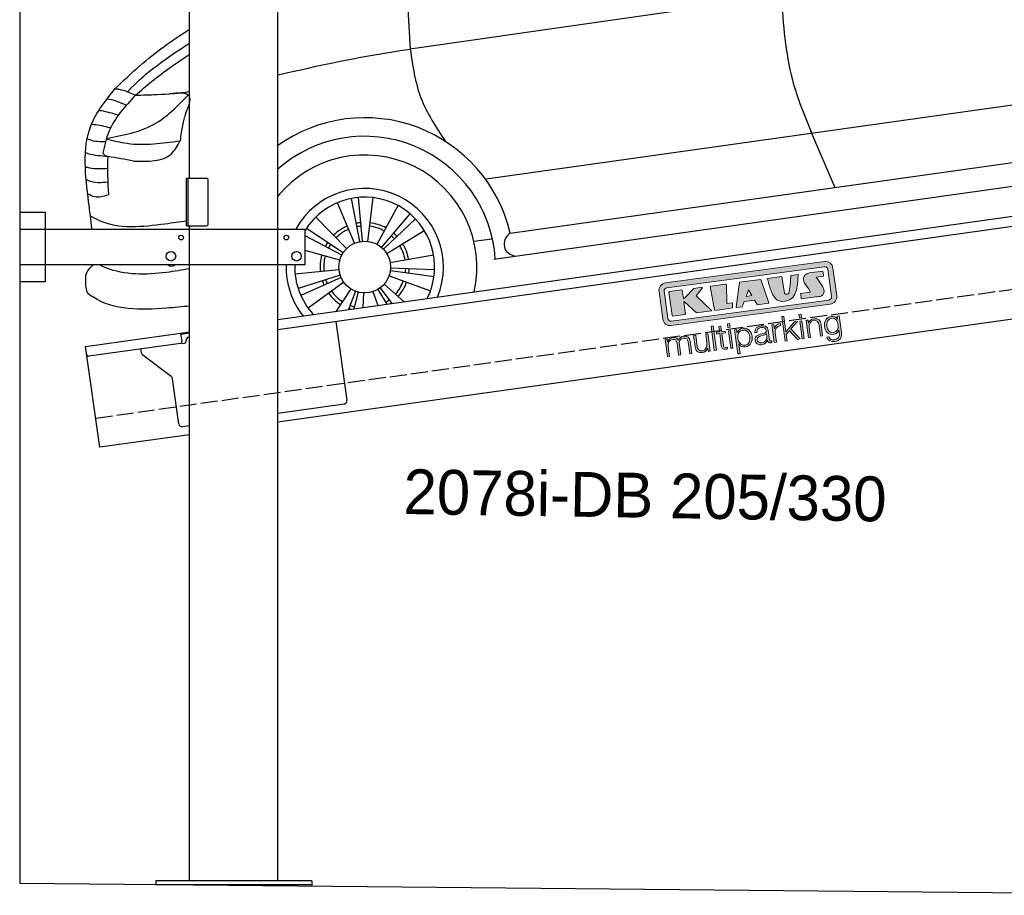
# Model space of a CAD drawing. Extents: x 200 to 6000, y -375 to 5150.
# Tile 1 of 3: x 200 to 3100, y -236 to 2343. Entities that reach past the tile are written whole.
import ezdxf

# ---------------------------------------------------------------- set-up
doc = ezdxf.new("R2010")
doc.units = 0
doc.header["$LTSCALE"] = 10
doc.header["$MEASUREMENT"] = 0
doc.linetypes.add('GEN3', pattern=[6.25, 5, -1.25])
doc.layers.get('0').update_dxf_attribs({"linetype": 'CONTINUOUS'})
for name, color, linetype in [('3', 6, 'GEN3'), ('CAR', 1, 'CONTINUOUS'), ('SICHTBARE_KANTEN_DIN_', 7, 'CONTINUOUS')]:
    doc.layers.add(name, color=color, linetype=linetype)
doc.layers.add('AM_0', color=7, linetype='CONTINUOUS', lineweight=30)
doc.layers.add('Logo', color=7, linetype='CONTINUOUS', lineweight=25)

# ---------------------------------------------------------------- blocks, each defined once
blk = doc.blocks.new('KLAUS')
at = {"layer": 'Logo'}
h = blk.add_hatch(color=8, dxfattribs=at)
h.dxf.hatch_style = 2
edge = h.paths.add_edge_path()
edge.add_spline(control_points=[(3.6, 29.09), (2.88, 29.09), (2.3, 28.51), (2.3, 27.8), (2.3, 27.8), (2.3, 16.11), (2.3, 16.11), (2.3, 15.39), (2.88, 14.81), (3.6, 14.81), (3.6, 14.81), (71.16, 14.81), (71.16, 14.81), (71.88, 14.81), (72.46, 15.39), (72.46, 16.11), (72.46, 16.11), (72.46, 27.8), (72.46, 27.8), (72.46, 28.51), (71.88, 29.09), (71.16, 29.09), (71.16, 29.09), (3.6, 29.09), (3.6, 29.09), (3.6, 29.09), (3.6, 29.09), (3.6, 29.09)], knot_values=[0, 0, 0, 0, 1, 1, 1, 2, 2, 2, 3, 3, 3, 4, 4, 4, 5, 5, 5, 6, 6, 6, 7, 7, 7, 8, 8, 8, 9, 9, 9, 9], degree=3, periodic=0)
edge = h.paths.add_edge_path()
edge.add_spline(control_points=[(3.35, 31.23), (3.35, 31.23), (71.47, 31.23), (71.47, 31.23), (73.26, 31.23), (74.71, 29.77), (74.71, 27.99), (74.71, 27.99), (74.71, 16.17), (74.71, 16.17), (74.71, 14.38), (73.26, 12.93), (71.47, 12.93), (71.47, 12.93), (3.35, 12.93), (3.35, 12.93), (1.56, 12.93), (0.11, 14.38), (0.11, 16.17), (0.11, 16.17), (0.11, 27.99), (0.11, 27.99), (0.11, 29.77), (1.56, 31.23), (3.35, 31.23), (3.35, 31.23), (3.35, 31.23), (3.35, 31.23)], knot_values=[0, 0, 0, 0, 1, 1, 1, 2, 2, 2, 3, 3, 3, 4, 4, 4, 5, 5, 5, 6, 6, 6, 7, 7, 7, 8, 8, 8, 9, 9, 9, 9], degree=3, periodic=0)
h = blk.add_hatch(color=8, dxfattribs=at)
h.dxf.hatch_style = 2
edge = h.paths.add_edge_path()
edge.add_spline(control_points=[(4.5, 27.33), (4.5, 27.33), (9.7, 27.33), (9.7, 27.33), (9.84, 27.33), (9.96, 27.22), (9.96, 27.08), (9.96, 27.08), (9.96, 23.69), (9.96, 23.69), (9.96, 23.69), (9.94, 23.64), (10.04, 23.59), (10.14, 23.53), (10.2, 23.57), (10.2, 23.57), (10.2, 23.57), (10.51, 23.75), (10.51, 23.75), (10.51, 23.75), (14.94, 27.33), (14.94, 27.33), (14.94, 27.33), (18.41, 27.33), (18.41, 27.33), (18.41, 27.33), (18.49, 27.33), (18.56, 27.2), (18.65, 27.04), (18.53, 26.91), (18.53, 26.91), (18.53, 26.91), (15.49, 24.11), (15.49, 24.11), (15.49, 24.11), (21.14, 17.06), (21.14, 17.06), (21.14, 17.06), (21.13, 16.91), (21.13, 16.91), (21.08, 16.84), (20.99, 16.82), (20.99, 16.82), (20.99, 16.82), (14.7, 16.82), (14.7, 16.82), (14.7, 16.82), (10.26, 22.17), (10.26, 22.17), (10.26, 22.17), (10.19, 22.24), (10.08, 22.21), (9.97, 22.18), (9.96, 22.11), (9.96, 22.11), (9.96, 22.11), (9.96, 17.08), (9.96, 17.08), (9.96, 16.94), (9.84, 16.82), (9.7, 16.82), (9.7, 16.82), (4.5, 16.82), (4.5, 16.82), (4.36, 16.82), (4.25, 16.94), (4.25, 17.08), (4.25, 17.08), (4.25, 27.08), (4.25, 27.08), (4.25, 27.22), (4.36, 27.33), (4.5, 27.33), (4.5, 27.33), (4.5, 27.33), (4.5, 27.33)], knot_values=[0, 0, 0, 0, 1, 1, 1, 2, 2, 2, 3, 3, 3, 4, 4, 4, 5, 5, 5, 6, 6, 6, 7, 7, 7, 8, 8, 8, 9, 9, 9, 10, 10, 10, 11, 11, 11, 12, 12, 12, 13, 13, 13, 14, 14, 14, 15, 15, 15, 16, 16, 16, 17, 17, 17, 18, 18, 18, 19, 19, 19, 20, 20, 20, 21, 21, 21, 22, 22, 22, 23, 23, 23, 24, 24, 24, 25, 25, 25, 25], degree=3, periodic=0)
h = blk.add_hatch(color=8, dxfattribs=at)
h.dxf.hatch_style = 2
h.paths.add_polyline_path([(22.42, 17.06), (21.97, 27.15), (22.24, 27.33), (28.55, 27.33), (28.86, 26.97), (28.01, 19.08), (30.26, 19.07), (30.44, 18.95), (30.08, 16.95), (29.49, 16.82), (22.6, 16.82)])
h = blk.add_hatch(color=8, dxfattribs=at)
h.paths.add_polyline_path([(36.52, 21.01), (38.93, 21.01), (37.87, 23.57)])
h.paths.add_polyline_path([(34.52, 27.33), (43.65, 27.33), (45.76, 16.94), (45.57, 16.82), (40.83, 16.82), (39.89, 18.95), (35.42, 18.95), (34.27, 16.82), (31.78, 16.82), (31.66, 17)])
h = blk.add_hatch(color=8, dxfattribs=at)
h.dxf.hatch_style = 2
edge = h.paths.add_edge_path()
edge.add_spline(control_points=[(52.69, 27.32), (52.69, 27.32), (52.88, 20.14), (52.88, 20.14), (53.01, 19.89), (53.2, 19.77), (53.43, 19.71), (53.91, 19.59), (54.43, 19.57), (54.64, 20.03), (55.23, 21.34), (56.27, 25.45), (56.6, 27.33), (56.6, 27.33), (59.77, 27.33), (59.77, 27.33), (58.77, 23.9), (58.56, 16.82), (52.63, 16.76), (48.72, 16.72), (48.01, 19.35), (47.27, 22.24), (46.89, 23.68), (46.54, 27.33), (46.54, 27.33), (46.54, 27.33), (52.69, 27.32), (52.69, 27.32), (52.69, 27.32), (52.69, 27.32), (52.69, 27.32)], knot_values=[0, 0, 0, 0, 1, 1, 1, 2, 2, 2, 3, 3, 3, 4, 4, 4, 5, 5, 5, 6, 6, 6, 7, 7, 7, 8, 8, 8, 9, 9, 9, 10, 10, 10, 10], degree=3, periodic=0)
h = blk.add_hatch(color=8, dxfattribs=at)
h.dxf.hatch_style = 2
edge = h.paths.add_edge_path()
edge.add_spline(control_points=[(64.46, 27.33), (64.46, 27.33), (70.31, 27.33), (70.31, 27.33), (70.31, 26.52), (70.31, 26.02), (70.31, 25.12), (70.31, 25.12), (67.3, 25.12), (67.3, 25.12), (67.24, 25.04), (67.25, 25.11), (67.25, 24.91), (67.25, 24.88), (69.73, 20.38), (69.73, 19.57), (69.73, 16.4), (67.22, 16.81), (65.9, 16.82), (65.9, 16.82), (59.59, 16.82), (59.59, 16.82), (59.59, 17.76), (59.59, 18.23), (59.59, 19.14), (59.59, 19.14), (63.75, 19.14), (63.75, 19.14), (63.82, 19.22), (63.81, 19.11), (63.81, 19.31), (63.81, 20.32), (61.58, 23.06), (61.58, 24.63), (61.58, 26.33), (62.83, 27.34), (64.46, 27.33), (64.46, 27.33), (64.46, 27.33), (64.46, 27.33)], knot_values=[0, 0, 0, 0, 1, 1, 1, 2, 2, 2, 3, 3, 3, 4, 4, 4, 5, 5, 5, 6, 6, 6, 7, 7, 7, 8, 8, 8, 9, 9, 9, 10, 10, 10, 11, 11, 11, 12, 12, 12, 13, 13, 13, 13], degree=3, periodic=0)
h = blk.add_hatch(color=30, dxfattribs=at)
h.dxf.hatch_style = 2
h.paths.add_polyline_path([(20.07, 0), (20.99, 0), (20.99, 10.45), (20.07, 10.45)])
h = blk.add_hatch(color=30, dxfattribs=at)
h.dxf.hatch_style = 2
edge = h.paths.add_edge_path()
edge.add_spline(control_points=[(24.22, 9.82), (24.22, 9.82), (23.3, 9.82), (23.3, 9.82), (23.3, 9.82), (23.3, 7.55), (23.3, 7.55), (23.3, 7.55), (21.98, 7.55), (21.98, 7.55), (21.98, 7.55), (21.98, 6.78), (21.98, 6.78), (21.98, 6.78), (23.3, 6.78), (23.3, 6.78), (23.3, 6.78), (23.3, 1.61), (23.3, 1.61), (23.28, 0.32), (23.71, -0.09), (24.94, -0.09), (25.22, -0.09), (25.48, -0.06), (25.76, -0.06), (25.76, -0.06), (25.76, 0.73), (25.76, 0.73), (25.5, 0.7), (25.23, 0.69), (24.97, 0.69), (24.31, 0.73), (24.22, 1.08), (24.22, 1.68), (24.22, 1.68), (24.22, 6.78), (24.22, 6.78), (24.22, 6.78), (25.76, 6.78), (25.76, 6.78), (25.76, 6.78), (25.76, 7.55), (25.76, 7.55), (25.76, 7.55), (24.22, 7.55), (24.22, 7.55), (24.22, 7.55), (24.22, 9.82), (24.22, 9.82), (24.22, 9.82), (24.22, 9.82), (24.22, 9.82)], knot_values=[0, 0, 0, 0, 1, 1, 1, 2, 2, 2, 3, 3, 3, 4, 4, 4, 5, 5, 5, 6, 6, 6, 7, 7, 7, 8, 8, 8, 9, 9, 9, 10, 10, 10, 11, 11, 11, 12, 12, 12, 13, 13, 13, 14, 14, 14, 15, 15, 15, 16, 16, 16, 17, 17, 17, 17], degree=3, periodic=0)
h = blk.add_hatch(color=30, dxfattribs=at)
h.paths.add_polyline_path([(27.1, 0), (28.03, 0), (28.03, 7.55), (27.1, 7.55)])
h.paths.add_polyline_path([(27.1, 8.98), (28.03, 8.98), (28.03, 10.45), (27.1, 10.45)])
h = blk.add_hatch(color=30, dxfattribs=at)
h.dxf.hatch_style = 2
h.paths.add_polyline_path([(50.4, 0), (51.32, 0), (51.32, 2.87), (52.82, 4.11), (55.8, 0), (56.96, 0), (53.52, 4.76), (56.74, 7.55), (55.51, 7.55), (51.32, 3.89), (51.32, 10.45), (50.4, 10.45)])
h = blk.add_hatch(color=30, dxfattribs=at)
h.paths.add_polyline_path([(57.74, 0), (58.66, 0), (58.66, 7.55), (57.74, 7.55)])
h.paths.add_polyline_path([(57.74, 8.98), (58.66, 8.98), (58.66, 10.45), (57.74, 10.45)])
h = blk.add_hatch(color=30, dxfattribs=at)
h.dxf.hatch_style = 2
edge = h.paths.add_edge_path()
edge.add_spline(control_points=[(0, 0), (0, 0), (0.92, 0), (0.92, 0), (0.92, 0), (0.92, 4.22), (0.92, 4.22), (0.94, 5.8), (1.58, 7), (3.18, 7), (4.35, 7), (4.77, 6.15), (4.76, 5.12), (4.76, 5.12), (4.76, 0), (4.76, 0), (4.76, 0), (5.68, 0), (5.68, 0), (5.68, 0), (5.68, 4.27), (5.68, 4.27), (5.68, 5.68), (6.14, 7), (7.73, 7), (9.05, 7), (9.52, 6.32), (9.52, 5.08), (9.52, 5.08), (9.52, 0), (9.52, 0), (9.52, 0), (10.44, 0), (10.44, 0), (10.44, 0), (10.44, 5.12), (10.44, 5.12), (10.44, 6.91), (9.59, 7.77), (7.94, 7.77), (6.94, 7.77), (5.99, 7.29), (5.54, 6.3), (5.26, 7.29), (4.36, 7.77), (3.37, 7.77), (2.17, 7.77), (1.38, 7.19), (0.89, 6.28), (0.89, 6.28), (0.85, 6.28), (0.85, 6.28), (0.85, 6.28), (0.85, 7.55), (0.85, 7.55), (0.85, 7.55), (0, 7.55), (0, 7.55), (0, 7.55), (0, 0), (0, 0), (0, 0), (0, 0), (0, 0)], knot_values=[0, 0, 0, 0, 1, 1, 1, 2, 2, 2, 3, 3, 3, 4, 4, 4, 5, 5, 5, 6, 6, 6, 7, 7, 7, 8, 8, 8, 9, 9, 9, 10, 10, 10, 11, 11, 11, 12, 12, 12, 13, 13, 13, 14, 14, 14, 15, 15, 15, 16, 16, 16, 17, 17, 17, 18, 18, 18, 19, 19, 19, 20, 20, 20, 21, 21, 21, 21], degree=3, periodic=0)
h = blk.add_hatch(color=30, dxfattribs=at)
h.dxf.hatch_style = 2
edge = h.paths.add_edge_path()
edge.add_spline(control_points=[(18.31, 7.55), (18.31, 7.55), (17.39, 7.55), (17.39, 7.55), (17.39, 7.55), (17.39, 3.59), (17.39, 3.59), (17.39, 2.05), (16.7, 0.56), (15.12, 0.56), (13.66, 0.56), (13.15, 1.27), (13.1, 2.64), (13.1, 2.64), (13.1, 7.55), (13.1, 7.55), (13.1, 7.55), (12.18, 7.55), (12.18, 7.55), (12.18, 7.55), (12.18, 2.65), (12.18, 2.65), (12.18, 0.89), (12.93, -0.22), (14.83, -0.22), (15.96, -0.22), (16.95, 0.35), (17.44, 1.36), (17.44, 1.36), (17.47, 1.36), (17.47, 1.36), (17.47, 1.36), (17.47, 0), (17.47, 0), (17.47, 0), (18.31, 0), (18.31, 0), (18.31, 0), (18.31, 7.55), (18.31, 7.55), (18.31, 7.55), (18.31, 7.55), (18.31, 7.55)], knot_values=[0, 0, 0, 0, 1, 1, 1, 2, 2, 2, 3, 3, 3, 4, 4, 4, 5, 5, 5, 6, 6, 6, 7, 7, 7, 8, 8, 8, 9, 9, 9, 10, 10, 10, 11, 11, 11, 12, 12, 12, 13, 13, 13, 14, 14, 14, 14], degree=3, periodic=0)
h = blk.add_hatch(color=30, dxfattribs=at)
edge = h.paths.add_edge_path()
edge.add_spline(control_points=[(35.84, 3.78), (35.84, 2.21), (35.12, 0.56), (33.37, 0.56), (31.4, 0.56), (30.72, 2.21), (30.72, 3.78), (30.72, 5.49), (31.33, 7), (33.37, 7), (35.12, 7), (35.84, 5.34), (35.84, 3.78), (35.84, 3.78), (35.84, 3.78), (35.84, 3.78)], knot_values=[0, 0, 0, 0, 1, 1, 1, 2, 2, 2, 3, 3, 3, 4, 4, 4, 5, 5, 5, 5], degree=3, periodic=0)
edge = h.paths.add_edge_path()
edge.add_spline(control_points=[(29.79, -2.8), (29.79, -2.8), (30.72, -2.8), (30.72, -2.8), (30.72, -2.8), (30.72, 1.43), (30.72, 1.43), (30.72, 1.43), (30.74, 1.43), (30.74, 1.43), (31.14, 0.35), (32.24, -0.22), (33.37, -0.22), (35.66, -0.22), (36.76, 1.64), (36.76, 3.78), (36.76, 5.91), (35.66, 7.77), (33.37, 7.77), (32.15, 7.77), (31.1, 7.14), (30.67, 6.12), (30.67, 6.12), (30.64, 6.12), (30.64, 6.12), (30.64, 6.12), (30.64, 7.55), (30.64, 7.55), (30.64, 7.55), (29.79, 7.55), (29.79, 7.55), (29.79, 7.55), (29.79, -2.8), (29.79, -2.8), (29.79, -2.8), (29.79, -2.8), (29.79, -2.8)], knot_values=[0, 0, 0, 0, 1, 1, 1, 2, 2, 2, 3, 3, 3, 4, 4, 4, 5, 5, 5, 6, 6, 6, 7, 7, 7, 8, 8, 8, 9, 9, 9, 10, 10, 10, 11, 11, 11, 12, 12, 12, 12], degree=3, periodic=0)
h = blk.add_hatch(color=30, dxfattribs=at)
edge = h.paths.add_edge_path()
edge.add_spline(control_points=[(43.03, 2.93), (43.04, 1.45), (41.8, 0.56), (40.39, 0.56), (39.53, 0.56), (38.71, 1.13), (38.71, 2.05), (38.71, 3.53), (40.66, 3.51), (42.22, 3.79), (42.47, 3.84), (42.88, 3.91), (43, 4.13), (43, 4.13), (43.03, 4.13), (43.03, 4.13), (43.03, 4.13), (43.03, 2.93), (43.03, 2.93), (43.03, 2.93), (43.03, 2.93), (43.03, 2.93)], knot_values=[0, 0, 0, 0, 1, 1, 1, 2, 2, 2, 3, 3, 3, 4, 4, 4, 5, 5, 5, 6, 6, 6, 7, 7, 7, 7], degree=3, periodic=0)
edge = h.paths.add_edge_path()
edge.add_spline(control_points=[(39.03, 5.24), (39.06, 6.47), (39.91, 7), (41.05, 7), (42.14, 7), (43.03, 6.69), (43.03, 5.45), (43.03, 4.61), (42.6, 4.51), (41.84, 4.42), (39.85, 4.19), (37.79, 4.11), (37.79, 1.99), (37.79, 0.47), (38.93, -0.22), (40.32, -0.22), (41.77, -0.22), (42.43, 0.34), (43.07, 1.32), (43.07, 1.32), (43.1, 1.32), (43.1, 1.32), (43.1, 0.53), (43.25, 0), (44.19, 0), (44.43, 0), (44.58, 0.01), (44.79, 0.06), (44.79, 0.06), (44.79, 0.83), (44.79, 0.83), (44.71, 0.81), (44.6, 0.78), (44.49, 0.78), (44.13, 0.78), (43.95, 0.98), (43.95, 1.33), (43.95, 1.33), (43.95, 5.34), (43.95, 5.34), (43.95, 7.36), (42.5, 7.77), (41.17, 7.77), (39.44, 7.77), (38.2, 7.01), (38.11, 5.24), (38.11, 5.24), (39.03, 5.24), (39.03, 5.24), (39.03, 5.24), (39.03, 5.24), (39.03, 5.24)], knot_values=[0, 0, 0, 0, 1, 1, 1, 2, 2, 2, 3, 3, 3, 4, 4, 4, 5, 5, 5, 6, 6, 6, 7, 7, 7, 8, 8, 8, 9, 9, 9, 10, 10, 10, 11, 11, 11, 12, 12, 12, 13, 13, 13, 14, 14, 14, 15, 15, 15, 16, 16, 16, 17, 17, 17, 17], degree=3, periodic=0)
h = blk.add_hatch(color=30, dxfattribs=at)
h.dxf.hatch_style = 2
edge = h.paths.add_edge_path()
edge.add_spline(control_points=[(45.79, 0), (45.79, 0), (46.71, 0), (46.71, 0), (46.71, 0), (46.71, 4.03), (46.71, 4.03), (46.71, 5.59), (47.85, 6.82), (49.52, 6.73), (49.52, 6.73), (49.52, 7.66), (49.52, 7.66), (48.16, 7.72), (47.14, 7), (46.67, 5.78), (46.67, 5.78), (46.64, 5.78), (46.64, 5.78), (46.64, 5.78), (46.64, 7.55), (46.64, 7.55), (46.64, 7.55), (45.79, 7.55), (45.79, 7.55), (45.79, 7.55), (45.79, 0), (45.79, 0), (45.79, 0), (45.79, 0), (45.79, 0)], knot_values=[0, 0, 0, 0, 1, 1, 1, 2, 2, 2, 3, 3, 3, 4, 4, 4, 5, 5, 5, 6, 6, 6, 7, 7, 7, 8, 8, 8, 9, 9, 9, 10, 10, 10, 10], degree=3, periodic=0)
h = blk.add_hatch(color=30, dxfattribs=at)
h.dxf.hatch_style = 2
edge = h.paths.add_edge_path()
edge.add_spline(control_points=[(60.41, 0), (60.41, 0), (61.33, 0), (61.33, 0), (61.33, 0), (61.33, 4.41), (61.33, 4.41), (61.36, 5.89), (62.24, 7), (63.7, 7), (65.2, 7), (65.62, 6.02), (65.62, 4.71), (65.62, 4.71), (65.62, 0), (65.62, 0), (65.62, 0), (66.54, 0), (66.54, 0), (66.54, 0), (66.54, 4.86), (66.54, 4.86), (66.54, 6.66), (65.9, 7.77), (63.78, 7.77), (62.71, 7.77), (61.7, 7.16), (61.36, 6.25), (61.36, 6.25), (61.33, 6.25), (61.33, 6.25), (61.33, 6.25), (61.33, 7.55), (61.33, 7.55), (61.33, 7.55), (60.41, 7.55), (60.41, 7.55), (60.41, 7.55), (60.41, 0), (60.41, 0), (60.41, 0), (60.41, 0), (60.41, 0)], knot_values=[0, 0, 0, 0, 1, 1, 1, 2, 2, 2, 3, 3, 3, 4, 4, 4, 5, 5, 5, 6, 6, 6, 7, 7, 7, 8, 8, 8, 9, 9, 9, 10, 10, 10, 11, 11, 11, 12, 12, 12, 13, 13, 13, 14, 14, 14, 14], degree=3, periodic=0)
h = blk.add_hatch(color=30, dxfattribs=at)
edge = h.paths.add_edge_path()
edge.add_spline(control_points=[(71.32, 0.86), (69.62, 0.86), (68.83, 2.34), (68.83, 3.86), (68.83, 5.43), (69.56, 7), (71.32, 7), (73.06, 7), (73.75, 5.34), (73.75, 3.86), (73.75, 2.33), (72.91, 0.86), (71.32, 0.86), (71.32, 0.86), (71.32, 0.86), (71.32, 0.86)], knot_values=[0, 0, 0, 0, 1, 1, 1, 2, 2, 2, 3, 3, 3, 4, 4, 4, 5, 5, 5, 5], degree=3, periodic=0)
edge = h.paths.add_edge_path()
edge.add_spline(control_points=[(74.67, 7.55), (74.67, 7.55), (73.75, 7.55), (73.75, 7.55), (73.75, 7.55), (73.75, 6.25), (73.75, 6.25), (73.75, 6.25), (73.72, 6.25), (73.72, 6.25), (73.35, 7.09), (72.41, 7.77), (71.32, 7.77), (69.13, 7.77), (67.9, 6.05), (67.9, 3.97), (67.9, 1.82), (68.9, 0.09), (71.32, 0.09), (72.4, 0.09), (73.29, 0.72), (73.72, 1.64), (73.72, 1.64), (73.75, 1.64), (73.75, 1.64), (73.75, 1.64), (73.75, 0.61), (73.75, 0.61), (73.75, -1.23), (73.01, -2.24), (71.32, -2.24), (70.29, -2.24), (69.31, -1.85), (69.1, -0.73), (69.1, -0.73), (68.18, -0.73), (68.18, -0.73), (68.31, -2.34), (69.81, -3.02), (71.32, -3.02), (73.79, -3.02), (74.65, -1.64), (74.67, 0.61), (74.67, 0.61), (74.67, 7.55), (74.67, 7.55), (74.67, 7.55), (74.67, 7.55), (74.67, 7.55)], knot_values=[0, 0, 0, 0, 1, 1, 1, 2, 2, 2, 3, 3, 3, 4, 4, 4, 5, 5, 5, 6, 6, 6, 7, 7, 7, 8, 8, 8, 9, 9, 9, 10, 10, 10, 11, 11, 11, 12, 12, 12, 13, 13, 13, 14, 14, 14, 15, 15, 15, 16, 16, 16, 16], degree=3, periodic=0)
at = {"layer": 'Logo', "lineweight": 0}
for points in [[(22.42, 17.06), (21.97, 27.15), (22.24, 27.33), (28.55, 27.33), (28.86, 26.97), (28.01, 19.08), (30.26, 19.07), (30.44, 18.95), (30.08, 16.95), (29.49, 16.82), (22.6, 16.82), (22.42, 17.06), (22.42, 17.06)], [(34.52, 27.33), (43.65, 27.33), (45.76, 16.94), (45.57, 16.82), (40.83, 16.82), (39.89, 18.95), (35.42, 18.95), (34.27, 16.82), (31.78, 16.82), (31.66, 17), (34.52, 27.33), (34.52, 27.33)], [(36.52, 21.01), (38.93, 21.01), (37.87, 23.57), (36.52, 21.01), (36.52, 21.01)], [(20.07, 0), (20.99, 0), (20.99, 10.45), (20.07, 10.45), (20.07, 0), (20.07, 0)], [(27.1, 8.98), (28.03, 8.98), (28.03, 10.45), (27.1, 10.45), (27.1, 8.98), (27.1, 8.98)], [(50.4, 0), (51.32, 0), (51.32, 2.87), (52.82, 4.11), (55.8, 0), (56.96, 0), (53.52, 4.76), (56.74, 7.55), (55.51, 7.55), (51.32, 3.89), (51.32, 10.45), (50.4, 10.45), (50.4, 0), (50.4, 0)], [(57.74, 8.98), (58.66, 8.98), (58.66, 10.45), (57.74, 10.45), (57.74, 8.98), (57.74, 8.98)], [(27.1, 0), (28.03, 0), (28.03, 7.55), (27.1, 7.55), (27.1, 0), (27.1, 0)], [(57.74, 0), (58.66, 0), (58.66, 7.55), (57.74, 7.55), (57.74, 0), (57.74, 0)]]:
    blk.add_lwpolyline(points, dxfattribs=at)
for points, knots in [([(3.35, 31.23), (3.35, 31.23), (71.47, 31.23), (71.47, 31.23), (73.26, 31.23), (74.71, 29.77), (74.71, 27.99), (74.71, 27.99), (74.71, 16.17), (74.71, 16.17), (74.71, 14.38), (73.26, 12.93), (71.47, 12.93), (71.47, 12.93), (3.35, 12.93), (3.35, 12.93), (1.56, 12.93), (0.11, 14.38), (0.11, 16.17), (0.11, 16.17), (0.11, 27.99), (0.11, 27.99), (0.11, 29.77), (1.56, 31.23), (3.35, 31.23), (3.35, 31.23), (3.35, 31.23), (3.35, 31.23)], [0, 0, 0, 0, 1, 1, 1, 2, 2, 2, 3, 3, 3, 4, 4, 4, 5, 5, 5, 6, 6, 6, 7, 7, 7, 8, 8, 8, 9, 9, 9, 9]), ([(3.6, 29.09), (2.88, 29.09), (2.3, 28.51), (2.3, 27.8), (2.3, 27.8), (2.3, 16.11), (2.3, 16.11), (2.3, 15.39), (2.88, 14.81), (3.6, 14.81), (3.6, 14.81), (71.16, 14.81), (71.16, 14.81), (71.88, 14.81), (72.46, 15.39), (72.46, 16.11), (72.46, 16.11), (72.46, 27.8), (72.46, 27.8), (72.46, 28.51), (71.88, 29.09), (71.16, 29.09), (71.16, 29.09), (3.6, 29.09), (3.6, 29.09), (3.6, 29.09), (3.6, 29.09), (3.6, 29.09)], [0, 0, 0, 0, 1, 1, 1, 2, 2, 2, 3, 3, 3, 4, 4, 4, 5, 5, 5, 6, 6, 6, 7, 7, 7, 8, 8, 8, 9, 9, 9, 9]), ([(4.5, 27.33), (4.5, 27.33), (9.7, 27.33), (9.7, 27.33), (9.84, 27.33), (9.96, 27.22), (9.96, 27.08), (9.96, 27.08), (9.96, 23.69), (9.96, 23.69), (9.96, 23.69), (9.94, 23.64), (10.04, 23.59), (10.14, 23.53), (10.2, 23.57), (10.2, 23.57), (10.2, 23.57), (10.51, 23.75), (10.51, 23.75), (10.51, 23.75), (14.94, 27.33), (14.94, 27.33), (14.94, 27.33), (18.41, 27.33), (18.41, 27.33), (18.41, 27.33), (18.49, 27.33), (18.56, 27.2), (18.65, 27.04), (18.53, 26.91), (18.53, 26.91), (18.53, 26.91), (15.49, 24.11), (15.49, 24.11), (15.49, 24.11), (21.14, 17.06), (21.14, 17.06), (21.14, 17.06), (21.13, 16.91), (21.13, 16.91), (21.08, 16.84), (20.99, 16.82), (20.99, 16.82), (20.99, 16.82), (14.7, 16.82), (14.7, 16.82), (14.7, 16.82), (10.26, 22.17), (10.26, 22.17), (10.26, 22.17), (10.19, 22.24), (10.08, 22.21), (9.97, 22.18), (9.96, 22.11), (9.96, 22.11), (9.96, 22.11), (9.96, 17.08), (9.96, 17.08), (9.96, 16.94), (9.84, 16.82), (9.7, 16.82), (9.7, 16.82), (4.5, 16.82), (4.5, 16.82), (4.36, 16.82), (4.25, 16.94), (4.25, 17.08), (4.25, 17.08), (4.25, 27.08), (4.25, 27.08), (4.25, 27.22), (4.36, 27.33), (4.5, 27.33), (4.5, 27.33), (4.5, 27.33), (4.5, 27.33)], [0, 0, 0, 0, 1, 1, 1, 2, 2, 2, 3, 3, 3, 4, 4, 4, 5, 5, 5, 6, 6, 6, 7, 7, 7, 8, 8, 8, 9, 9, 9, 10, 10, 10, 11, 11, 11, 12, 12, 12, 13, 13, 13, 14, 14, 14, 15, 15, 15, 16, 16, 16, 17, 17, 17, 18, 18, 18, 19, 19, 19, 20, 20, 20, 21, 21, 21, 22, 22, 22, 23, 23, 23, 24, 24, 24, 25, 25, 25, 25]), ([(52.69, 27.32), (52.69, 27.32), (52.88, 20.14), (52.88, 20.14), (53.01, 19.89), (53.2, 19.77), (53.43, 19.71), (53.91, 19.59), (54.43, 19.57), (54.64, 20.03), (55.23, 21.34), (56.27, 25.45), (56.6, 27.33), (56.6, 27.33), (59.77, 27.33), (59.77, 27.33), (58.77, 23.9), (58.56, 16.82), (52.63, 16.76), (48.72, 16.72), (48.01, 19.35), (47.27, 22.24), (46.89, 23.68), (46.54, 27.33), (46.54, 27.33), (46.54, 27.33), (52.69, 27.32), (52.69, 27.32), (52.69, 27.32), (52.69, 27.32), (52.69, 27.32)], [0, 0, 0, 0, 1, 1, 1, 2, 2, 2, 3, 3, 3, 4, 4, 4, 5, 5, 5, 6, 6, 6, 7, 7, 7, 8, 8, 8, 9, 9, 9, 10, 10, 10, 10]), ([(64.46, 27.33), (64.46, 27.33), (70.31, 27.33), (70.31, 27.33), (70.31, 26.52), (70.31, 26.02), (70.31, 25.12), (70.31, 25.12), (67.3, 25.12), (67.3, 25.12), (67.24, 25.04), (67.25, 25.11), (67.25, 24.91), (67.25, 24.88), (69.73, 20.38), (69.73, 19.57), (69.73, 16.4), (67.22, 16.81), (65.9, 16.82), (65.9, 16.82), (59.59, 16.82), (59.59, 16.82), (59.59, 17.76), (59.59, 18.23), (59.59, 19.14), (59.59, 19.14), (63.75, 19.14), (63.75, 19.14), (63.82, 19.22), (63.81, 19.11), (63.81, 19.31), (63.81, 20.32), (61.58, 23.06), (61.58, 24.63), (61.58, 26.33), (62.83, 27.34), (64.46, 27.33), (64.46, 27.33), (64.46, 27.33), (64.46, 27.33)], [0, 0, 0, 0, 1, 1, 1, 2, 2, 2, 3, 3, 3, 4, 4, 4, 5, 5, 5, 6, 6, 6, 7, 7, 7, 8, 8, 8, 9, 9, 9, 10, 10, 10, 11, 11, 11, 12, 12, 12, 13, 13, 13, 13]), ([(24.22, 9.82), (24.22, 9.82), (23.3, 9.82), (23.3, 9.82), (23.3, 9.82), (23.3, 7.55), (23.3, 7.55), (23.3, 7.55), (21.98, 7.55), (21.98, 7.55), (21.98, 7.55), (21.98, 6.78), (21.98, 6.78), (21.98, 6.78), (23.3, 6.78), (23.3, 6.78), (23.3, 6.78), (23.3, 1.61), (23.3, 1.61), (23.28, 0.32), (23.71, -0.09), (24.94, -0.09), (25.22, -0.09), (25.48, -0.06), (25.76, -0.06), (25.76, -0.06), (25.76, 0.73), (25.76, 0.73), (25.5, 0.7), (25.23, 0.69), (24.97, 0.69), (24.31, 0.73), (24.22, 1.08), (24.22, 1.68), (24.22, 1.68), (24.22, 6.78), (24.22, 6.78), (24.22, 6.78), (25.76, 6.78), (25.76, 6.78), (25.76, 6.78), (25.76, 7.55), (25.76, 7.55), (25.76, 7.55), (24.22, 7.55), (24.22, 7.55), (24.22, 7.55), (24.22, 9.82), (24.22, 9.82), (24.22, 9.82), (24.22, 9.82), (24.22, 9.82)], [0, 0, 0, 0, 1, 1, 1, 2, 2, 2, 3, 3, 3, 4, 4, 4, 5, 5, 5, 6, 6, 6, 7, 7, 7, 8, 8, 8, 9, 9, 9, 10, 10, 10, 11, 11, 11, 12, 12, 12, 13, 13, 13, 14, 14, 14, 15, 15, 15, 16, 16, 16, 17, 17, 17, 17]), ([(0, 0), (0, 0), (0.92, 0), (0.92, 0), (0.92, 0), (0.92, 4.22), (0.92, 4.22), (0.94, 5.8), (1.58, 7), (3.18, 7), (4.35, 7), (4.77, 6.15), (4.76, 5.12), (4.76, 5.12), (4.76, 0), (4.76, 0), (4.76, 0), (5.68, 0), (5.68, 0), (5.68, 0), (5.68, 4.27), (5.68, 4.27), (5.68, 5.68), (6.14, 7), (7.73, 7), (9.05, 7), (9.52, 6.32), (9.52, 5.08), (9.52, 5.08), (9.52, 0), (9.52, 0), (9.52, 0), (10.44, 0), (10.44, 0), (10.44, 0), (10.44, 5.12), (10.44, 5.12), (10.44, 6.91), (9.59, 7.77), (7.94, 7.77), (6.94, 7.77), (5.99, 7.29), (5.54, 6.3), (5.26, 7.29), (4.36, 7.77), (3.37, 7.77), (2.17, 7.77), (1.38, 7.19), (0.89, 6.28), (0.89, 6.28), (0.85, 6.28), (0.85, 6.28), (0.85, 6.28), (0.85, 7.55), (0.85, 7.55), (0.85, 7.55), (0, 7.55), (0, 7.55), (0, 7.55), (0, 0), (0, 0), (0, 0), (0, 0), (0, 0)], [0, 0, 0, 0, 1, 1, 1, 2, 2, 2, 3, 3, 3, 4, 4, 4, 5, 5, 5, 6, 6, 6, 7, 7, 7, 8, 8, 8, 9, 9, 9, 10, 10, 10, 11, 11, 11, 12, 12, 12, 13, 13, 13, 14, 14, 14, 15, 15, 15, 16, 16, 16, 17, 17, 17, 18, 18, 18, 19, 19, 19, 20, 20, 20, 21, 21, 21, 21]), ([(18.31, 7.55), (18.31, 7.55), (17.39, 7.55), (17.39, 7.55), (17.39, 7.55), (17.39, 3.59), (17.39, 3.59), (17.39, 2.05), (16.7, 0.56), (15.12, 0.56), (13.66, 0.56), (13.15, 1.27), (13.1, 2.64), (13.1, 2.64), (13.1, 7.55), (13.1, 7.55), (13.1, 7.55), (12.18, 7.55), (12.18, 7.55), (12.18, 7.55), (12.18, 2.65), (12.18, 2.65), (12.18, 0.89), (12.93, -0.22), (14.83, -0.22), (15.96, -0.22), (16.95, 0.35), (17.44, 1.36), (17.44, 1.36), (17.47, 1.36), (17.47, 1.36), (17.47, 1.36), (17.47, 0), (17.47, 0), (17.47, 0), (18.31, 0), (18.31, 0), (18.31, 0), (18.31, 7.55), (18.31, 7.55), (18.31, 7.55), (18.31, 7.55), (18.31, 7.55)], [0, 0, 0, 0, 1, 1, 1, 2, 2, 2, 3, 3, 3, 4, 4, 4, 5, 5, 5, 6, 6, 6, 7, 7, 7, 8, 8, 8, 9, 9, 9, 10, 10, 10, 11, 11, 11, 12, 12, 12, 13, 13, 13, 14, 14, 14, 14]), ([(29.79, -2.8), (29.79, -2.8), (30.72, -2.8), (30.72, -2.8), (30.72, -2.8), (30.72, 1.43), (30.72, 1.43), (30.72, 1.43), (30.74, 1.43), (30.74, 1.43), (31.14, 0.35), (32.24, -0.22), (33.37, -0.22), (35.66, -0.22), (36.76, 1.64), (36.76, 3.78), (36.76, 5.91), (35.66, 7.77), (33.37, 7.77), (32.15, 7.77), (31.1, 7.14), (30.67, 6.12), (30.67, 6.12), (30.64, 6.12), (30.64, 6.12), (30.64, 6.12), (30.64, 7.55), (30.64, 7.55), (30.64, 7.55), (29.79, 7.55), (29.79, 7.55), (29.79, 7.55), (29.79, -2.8), (29.79, -2.8), (29.79, -2.8), (29.79, -2.8), (29.79, -2.8)], [0, 0, 0, 0, 1, 1, 1, 2, 2, 2, 3, 3, 3, 4, 4, 4, 5, 5, 5, 6, 6, 6, 7, 7, 7, 8, 8, 8, 9, 9, 9, 10, 10, 10, 11, 11, 11, 12, 12, 12, 12]), ([(35.84, 3.78), (35.84, 2.21), (35.12, 0.56), (33.37, 0.56), (31.4, 0.56), (30.72, 2.21), (30.72, 3.78), (30.72, 5.49), (31.33, 7), (33.37, 7), (35.12, 7), (35.84, 5.34), (35.84, 3.78), (35.84, 3.78), (35.84, 3.78), (35.84, 3.78)], [0, 0, 0, 0, 1, 1, 1, 2, 2, 2, 3, 3, 3, 4, 4, 4, 5, 5, 5, 5]), ([(39.03, 5.24), (39.06, 6.47), (39.91, 7), (41.05, 7), (42.14, 7), (43.03, 6.69), (43.03, 5.45), (43.03, 4.61), (42.6, 4.51), (41.84, 4.42), (39.85, 4.19), (37.79, 4.11), (37.79, 1.99), (37.79, 0.47), (38.93, -0.22), (40.32, -0.22), (41.77, -0.22), (42.43, 0.34), (43.07, 1.32), (43.07, 1.32), (43.1, 1.32), (43.1, 1.32), (43.1, 0.53), (43.25, 0), (44.19, 0), (44.43, 0), (44.58, 0.01), (44.79, 0.06), (44.79, 0.06), (44.79, 0.83), (44.79, 0.83), (44.71, 0.81), (44.6, 0.78), (44.49, 0.78), (44.13, 0.78), (43.95, 0.98), (43.95, 1.33), (43.95, 1.33), (43.95, 5.34), (43.95, 5.34), (43.95, 7.36), (42.5, 7.77), (41.17, 7.77), (39.44, 7.77), (38.2, 7.01), (38.11, 5.24), (38.11, 5.24), (39.03, 5.24), (39.03, 5.24), (39.03, 5.24), (39.03, 5.24), (39.03, 5.24)], [0, 0, 0, 0, 1, 1, 1, 2, 2, 2, 3, 3, 3, 4, 4, 4, 5, 5, 5, 6, 6, 6, 7, 7, 7, 8, 8, 8, 9, 9, 9, 10, 10, 10, 11, 11, 11, 12, 12, 12, 13, 13, 13, 14, 14, 14, 15, 15, 15, 16, 16, 16, 17, 17, 17, 17]), ([(45.79, 0), (45.79, 0), (46.71, 0), (46.71, 0), (46.71, 0), (46.71, 4.03), (46.71, 4.03), (46.71, 5.59), (47.85, 6.82), (49.52, 6.73), (49.52, 6.73), (49.52, 7.66), (49.52, 7.66), (48.16, 7.72), (47.14, 7), (46.67, 5.78), (46.67, 5.78), (46.64, 5.78), (46.64, 5.78), (46.64, 5.78), (46.64, 7.55), (46.64, 7.55), (46.64, 7.55), (45.79, 7.55), (45.79, 7.55), (45.79, 7.55), (45.79, 0), (45.79, 0), (45.79, 0), (45.79, 0), (45.79, 0)], [0, 0, 0, 0, 1, 1, 1, 2, 2, 2, 3, 3, 3, 4, 4, 4, 5, 5, 5, 6, 6, 6, 7, 7, 7, 8, 8, 8, 9, 9, 9, 10, 10, 10, 10]), ([(60.41, 0), (60.41, 0), (61.33, 0), (61.33, 0), (61.33, 0), (61.33, 4.41), (61.33, 4.41), (61.36, 5.89), (62.24, 7), (63.7, 7), (65.2, 7), (65.62, 6.02), (65.62, 4.71), (65.62, 4.71), (65.62, 0), (65.62, 0), (65.62, 0), (66.54, 0), (66.54, 0), (66.54, 0), (66.54, 4.86), (66.54, 4.86), (66.54, 6.66), (65.9, 7.77), (63.78, 7.77), (62.71, 7.77), (61.7, 7.16), (61.36, 6.25), (61.36, 6.25), (61.33, 6.25), (61.33, 6.25), (61.33, 6.25), (61.33, 7.55), (61.33, 7.55), (61.33, 7.55), (60.41, 7.55), (60.41, 7.55), (60.41, 7.55), (60.41, 0), (60.41, 0), (60.41, 0), (60.41, 0), (60.41, 0)], [0, 0, 0, 0, 1, 1, 1, 2, 2, 2, 3, 3, 3, 4, 4, 4, 5, 5, 5, 6, 6, 6, 7, 7, 7, 8, 8, 8, 9, 9, 9, 10, 10, 10, 11, 11, 11, 12, 12, 12, 13, 13, 13, 14, 14, 14, 14]), ([(74.67, 7.55), (74.67, 7.55), (73.75, 7.55), (73.75, 7.55), (73.75, 7.55), (73.75, 6.25), (73.75, 6.25), (73.75, 6.25), (73.72, 6.25), (73.72, 6.25), (73.35, 7.09), (72.41, 7.77), (71.32, 7.77), (69.13, 7.77), (67.9, 6.05), (67.9, 3.97), (67.9, 1.82), (68.9, 0.09), (71.32, 0.09), (72.4, 0.09), (73.29, 0.72), (73.72, 1.64), (73.72, 1.64), (73.75, 1.64), (73.75, 1.64), (73.75, 1.64), (73.75, 0.61), (73.75, 0.61), (73.75, -1.23), (73.01, -2.24), (71.32, -2.24), (70.29, -2.24), (69.31, -1.85), (69.1, -0.73), (69.1, -0.73), (68.18, -0.73), (68.18, -0.73), (68.31, -2.34), (69.81, -3.02), (71.32, -3.02), (73.79, -3.02), (74.65, -1.64), (74.67, 0.61), (74.67, 0.61), (74.67, 7.55), (74.67, 7.55), (74.67, 7.55), (74.67, 7.55), (74.67, 7.55)], [0, 0, 0, 0, 1, 1, 1, 2, 2, 2, 3, 3, 3, 4, 4, 4, 5, 5, 5, 6, 6, 6, 7, 7, 7, 8, 8, 8, 9, 9, 9, 10, 10, 10, 11, 11, 11, 12, 12, 12, 13, 13, 13, 14, 14, 14, 15, 15, 15, 16, 16, 16, 16]), ([(71.32, 0.86), (69.62, 0.86), (68.83, 2.34), (68.83, 3.86), (68.83, 5.43), (69.56, 7), (71.32, 7), (73.06, 7), (73.75, 5.34), (73.75, 3.86), (73.75, 2.33), (72.91, 0.86), (71.32, 0.86), (71.32, 0.86), (71.32, 0.86), (71.32, 0.86)], [0, 0, 0, 0, 1, 1, 1, 2, 2, 2, 3, 3, 3, 4, 4, 4, 5, 5, 5, 5]), ([(43.03, 2.93), (43.04, 1.45), (41.8, 0.56), (40.39, 0.56), (39.53, 0.56), (38.71, 1.13), (38.71, 2.05), (38.71, 3.53), (40.66, 3.51), (42.22, 3.79), (42.47, 3.84), (42.88, 3.91), (43, 4.13), (43, 4.13), (43.03, 4.13), (43.03, 4.13), (43.03, 4.13), (43.03, 2.93), (43.03, 2.93), (43.03, 2.93), (43.03, 2.93), (43.03, 2.93)], [0, 0, 0, 0, 1, 1, 1, 2, 2, 2, 3, 3, 3, 4, 4, 4, 5, 5, 5, 6, 6, 6, 7, 7, 7, 7])]:
    blk.add_open_spline(points, degree=3, knots=knots, dxfattribs=at)
blk = doc.blocks.new('Car Van')
at = {"layer": 'CAR'}
for p, q in [((23398.2, 4720.3), (21083.3, 4387.6)), ((21072.7, 4570.5), (21083.3, 4387.6)), ((21307.1, 4005.8), (23258.8, 4280)), ((22262, 4147.5), (22333.7, 3980.6)), ((21377.3, 3846.1), (23233.9, 4106.9)), ((21329.3, 3769.5), (23298.8, 4045.7)), ((20934.6, 3820.8), (20909.9, 3948.1)), ((20942.5, 3821.9), (20931.2, 3951.1)), ((20958.5, 3821.6), (20974.3, 3950.4)), ((20919.4, 3816.1), (20868.7, 3935.5)), ((20985.5, 3813), (21047.3, 3927.1)), ((20895.8, 3800.4), (20804.9, 3893)), ((20998.6, 3803.9), (21082.8, 3902.7)), ((21004.4, 3798.5), (21098.4, 3887.9)), ((20885.6, 3788.1), (20777.5, 3859.8)), ((20881.5, 3781.2), (20773.5, 3837.6)), ((21014.2, 3785.8), (21124.7, 3853.8)), ((21323.8, 3828.2), (21270.2, 3820.9)), ((20875.7, 3766.4), (20773.5, 3794.8)), ((21024.3, 3759.3), (21152, 3782.2)), ((21025.4, 3743.4), (21155.1, 3739.2)), ((20873.3, 3738.1), (20744.2, 3724.9)), ((20876.6, 3722.5), (20753.1, 3682.7)), ((20879.4, 3715), (20760.7, 3662.5)), ((21020.9, 3720), (21143, 3675.9)), ((21024.7, 3735.4), (21153.3, 3717.7)), ((20887.3, 3701.2), (20782.2, 3625.2)), ((20994.8, 3684.7), (21029.1, 3638.8)), ((21006.5, 3695.5), (21065.3, 3643.9)), ((20907.9, 3681.7), (20865.6, 3615.8)), ((20922.2, 3674.5), (20901.9, 3620.9)), ((20929.8, 3672.1), (20916.9, 3623)), ((20945.6, 3669.7), (20943.5, 3626.7)), ((20973.6, 3673.6), (20987.4, 3632.9)), ((20988.1, 3680.3), (21014.1, 3636.7))]:
    blk.add_line(p, q, dxfattribs=at)
blk.add_circle((20949.2, 3745.9), 76.3, dxfattribs=at)
for radius, start, end in [(439.9, 13.1709, 125.5344), (385.3, 3.6036, 131.5697), (330.2, 347.2115, 140.7393), (231.7, 337.6174, 151.1587), (206, 333.3345, 148.5032), (131.2, 113, 134.4286), (120.9, 113, 134.4286), (131.2, 95, 101), (120.9, 95, 101), (120.9, 61.5714, 83), (131.2, 61.5714, 83), (120.9, 43.5714, 49.5714), (131.2, 43.5714, 49.5714), (131.2, 146.4286, 152.4286), (120.9, 146.4286, 152.4286), (120.9, 10.1429, 31.5714), (131.2, 10.1429, 31.5714), (131.2, 164.4286, 185.8571), (120.9, 164.4286, 185.8571), (231.7, 178.3252, 218.3826), (206, 178.1164, 222.6655), (120.9, 352.1429, 358.1429), (131.2, 352.1429, 358.1429), (131.2, 197.8571, 203.8571), (120.9, 197.8571, 203.8571), (120.9, 318.7143, 340.1429), (131.2, 318.7143, 340.1429), (131.2, 215.8571, 237.2857), (120.9, 215.8571, 237.2857), (120.9, 249.2857, 255.2857), (120.9, 300.7143, 306.7143), (131.2, 304.7615, 306.7143), (131.2, 249.2857, 251.2385)]:
    blk.add_arc((20949.2, 3745.9), radius, start, end, dxfattribs=at)
blk.add_ellipse((20380.2, 3799.5), major_axis=(-0.1, -50.8), ratio=0.500238, start_param=5.885343, end_param=6.683233, dxfattribs=at)
for points, knots in [([(22175.8, 4543.7), (22181.7, 4460.4), (22191.7, 4320.6), (22244.6, 4191.3), (22266, 4139)], [0, 0, 0, 0, 248.290611, 416.877177, 416.877177, 416.877177, 416.877177]), ([(20214.3, 4271.5), (20238.1, 4294.4), (20306.3, 4359.7), (20382.1, 4414.3), (20433.5, 4446.4)], [0, 0, 0, 0, 99.01122, 282.525902, 282.525902, 282.525902, 282.525902]), ([(20250.5, 4262.2), (20279.7, 4292.4), (20333.2, 4338.8), (20390.9, 4379), (20433.5, 4405.1)], [0, 0, 0, 0, 61.191082, 212.400599, 212.400599, 212.400599, 212.400599]), ([(21083.3, 4387.4), (21090.4, 4338.4), (21104.7, 4240), (21159.6, 4157.1), (21187.1, 4115.5)], [0, 0, 0, 0, 146.673025, 294.306169, 294.306169, 294.306169, 294.306169]), ([(20274.4, 4252.4), (20289.9, 4265.8), (20340.4, 4309.6), (20394.6, 4347.8), (20433.5, 4372.2)], [0, 0, 0, 0, 61.191082, 200.287904, 200.287904, 200.287904, 200.287904]), ([(20146, 3857.6), (20142.8, 3884.2), (20130.4, 3985.9), (20110.2, 4141.6), (20186.3, 4236.6), (20214.3, 4271.5)], [102.88586, 102.88586, 102.88586, 102.88586, 183.09991, 407.242491, 537.697964, 537.697964, 537.697964, 537.697964]), ([(20214.8, 4271.5), (20218.5, 4271), (20239.2, 4267.8), (20258.5, 4259.4), (20274.4, 4252.4)], [0, 0, 0, 0, 11.058748, 62.7292, 62.7292, 62.7292, 62.7292]), ([(20274.4, 4252.4), (20243.2, 4218.7), (20196.8, 4168.7), (20182.6, 4103.1), (20178, 4081.8)], [0, 0, 0, 0, 134.113244, 198.863456, 198.863456, 198.863456, 198.863456]), ([(20188.3, 4125.2), (20237.8, 4134.3), (20331.7, 4151.5), (20397.8, 4220), (20429.2, 4252.5)], [0, 0, 0, 0, 146.589383, 278.556341, 278.556341, 278.556341, 278.556341]), ([(20245.6, 4222.5), (20229.6, 4229.9), (20211.3, 4238.3), (20191.5, 4240.4), (20189, 4240.7)], [0, 0, 0, 0, 51.841966, 59.626213, 59.626213, 59.626213, 59.626213]), ([(20274.4, 4252.4), (20295.4, 4252.8), (20348.7, 4253.8), (20401.6, 4258.6), (20433.5, 4262.6)], [0, 0, 0, 0, 62.922164, 159.752377, 159.752377, 159.752377, 159.752377]), ([(20422.3, 4199.8), (20430.4, 4219.4), (20448.1, 4262.2), (20400.1, 4258.5), (20374.2, 4256.6)], [0, 0, 0, 0, 50.261015, 109.34861, 109.34861, 109.34861, 109.34861]), ([(20221.8, 4193.1), (20206, 4198.4), (20187.6, 4204.5), (20168.4, 4206.3), (20165.7, 4206.6)], [0, 0, 0, 0, 49.845493, 57.799057, 57.799057, 57.799057, 57.799057]), ([(20422.3, 4199.8), (20417.6, 4185), (20412.9, 4170.4), (20406.9, 4134.8), (20406, 4117.7)], [42.387721, 42.387721, 42.387721, 42.387721, 103.78676, 155.115105, 155.115105, 155.115105, 155.115105]), ([(20200, 4155.7), (20183.7, 4159.8), (20165.2, 4164.4), (20146.2, 4165.6), (20143.8, 4165.8)], [0, 0, 0, 0, 49.950236, 57.070608, 57.070608, 57.070608, 57.070608]), ([(20185.7, 4114.8), (20169.6, 4114.7), (20150.9, 4114.6), (20134.4, 4122.6), (20132.1, 4123.8)], [0, 0, 0, 0, 46.832425, 54.607177, 54.607177, 54.607177, 54.607177]), ([(20188.1, 4123.6), (20208.6, 4118.4), (20279.9, 4100.4), (20353.6, 4110.6), (20406.1, 4117.9)], [0, 0, 0, 0, 63.072856, 219.630486, 219.630486, 219.630486, 219.630486]), ([(20268.4, 4058.3), (20311, 4057), (20371, 4055.1), (20398.2, 4103.7), (20406.1, 4117.9)], [0, 0, 0, 0, 113.345743, 159.724118, 159.724118, 159.724118, 159.724118]), ([(20192.6, 4071.6), (20173, 4072.7), (20150.6, 4074), (20129.6, 4081.4), (20127, 4082.4)], [0, 0, 0, 0, 58.306737, 66.552342, 66.552342, 66.552342, 66.552342]), ([(20178, 4081.8), (20179.5, 4079.6), (20183, 4074.4), (20189.1, 4072.6), (20192.6, 4071.6)], [0, 0, 0, 0, 7.785315, 18.291548, 18.291548, 18.291548, 18.291548]), ([(20191.4, 4036.2), (20173.9, 4034.9), (20151.9, 4033.1), (20131, 4039.3), (20126.8, 4040.6)], [0, 0, 0, 0, 51.771152, 65.090699, 65.090699, 65.090699, 65.090699]), ([(20192.7, 3995.9), (20172.9, 3994.1), (20150.7, 3992.2), (20131.6, 4001.9), (20129.5, 4002.9)], [0, 0, 0, 0, 57.081248, 64.028558, 64.028558, 64.028558, 64.028558]), ([(20193.2, 3958), (20179.7, 3953.7), (20159, 3947.3), (20140.7, 3957.4), (20134.4, 3960.9)], [0, 0, 0, 0, 39.98906, 60.944602, 60.944602, 60.944602, 60.944602]), ([(20424.5, 3881.5), (20403.5, 3878.5), (20317.7, 3866.3), (20215.3, 3855.3), (20149.5, 3891.4), (20140.4, 3896.4)], [113.912784, 113.912784, 113.912784, 113.912784, 177.26422, 370.522965, 401.282956, 401.282956, 401.282956, 401.282956]), ([(21377.3, 3846.1), (21372.4, 3841.6), (21357.6, 3828.3), (21359.2, 3789.6), (21381.7, 3781.7), (21391.1, 3778.5)], [0, 0, 0, 0, 19.811779, 59.025277, 86.965319, 86.965319, 86.965319, 86.965319]), ([(20133.4, 3668.4), (20132.6, 3670.5), (20128.1, 3682.2), (20127.7, 3700.5), (20126.9, 3726.2), (20138, 3742.6), (20147.8, 3750.8), (20150.2, 3752.6)], [0, 0, 0, 0, 6.668808, 37.633719, 53.92976, 83.006518, 92.203416, 92.203416, 92.203416, 92.203416]), ([(20433.5, 3740.8), (20411, 3736.7), (20329.3, 3723.3), (20234.2, 3721.1), (20173.5, 3749.4), (20166.8, 3752.6)], [77.68835, 77.68835, 77.68835, 77.68835, 146.515463, 324.860687, 347.251757, 347.251757, 347.251757, 347.251757]), ([(20433.5, 3631.1), (20411.2, 3628.7), (20314.9, 3619.4), (20203.3, 3617.6), (20138.9, 3664.4), (20133.4, 3668.4)], [138.661944, 138.661944, 138.661944, 138.661944, 205.679389, 423.537531, 443.70981, 443.70981, 443.70981, 443.70981])]:
    blk.add_open_spline(points, degree=3, knots=knots, dxfattribs=at)
for points in [[(20693.5, 4311.9), (20760.8, 4327.3), (20928.1, 4367), (21083.3, 4387.6)], [(20192.6, 4071.6), (20190.1, 4035.2), (20192.4, 3997), (20194.6, 3958.9)], [(20268.4, 4058.3), (20243.1, 4062.7), (20217.8, 4067.2), (20192.6, 4071.6)]]:
    blk.add_open_spline(points, degree=3, dxfattribs=at)

msp = doc.modelspace()

# ---------------------------------------------------------------- linework, layer by layer
for p, q in [((700, 1876.2), (700, 3646.2)), ((960, -193.8), (960, 3646.2)), ((691, 1876.2), (750, 1876.2)), ((691, 1736.2), (691, 1876.2)), ((695, 1876.2), (695, 1736.2)), ((755, 1741.2), (755, 1871.2)), ((960, 1460.2), (3577.5, 1828)), ((200, 1776.2), (275, 1776.2)), ((200, 1776.2), (275, 1776.2)), ((275, 1776.2), (275, 1571.2)), ((275, 1776.2), (275, 1571.2)), ((3576.7, 1797.6), (960, 1429.9)), ((200, 1726.2), (1040, 1726.2)), ((691, 1736.2), (750, 1736.2)), ((700, -193.8), (700, 1736.2)), ((1040, 1621.2), (1040, 1726.2)), ((1040, 1621.2), (200, 1621.2)), ((275, 1571.2), (200, 1571.2)), ((275, 1571.2), (200, 1571.2)), ((3696.8, 1541.9), (960, 1157.2)), ((1130.7, 1453.9), (1163.3, 1222.2)), ((673.5, 1419.9), (700, 1423.6)), ((393.8, 1380.6), (673.5, 1419.9)), ((673.5, 1419.9), (677, 1395.2)), ((700, 1419.6), (674.1, 1416)), ((689.5, 1395.9), (689.4, 1396.9)), ((435.5, 1083.5), (393.8, 1380.6)), ((672.7, 1389.5), (402.9, 1351.6)), ((558, 1361.4), (556.4, 1373.2)), ((680.3, 1389.6), (685.2, 1390.3)), ((645.6, 1291.7), (561.9, 1354.8)), ((668.2, 1152.6), (649.5, 1285.1)), ((1154.8, 1210.9), (960, 1183.5)), ((700, 1146.9), (679.5, 1144.1)), ((700, 1120.7), (435.5, 1083.5)), ((199.5, -200), (3944.5, -236)), ((600, -193.8), (600, -203.8)), ((1060, -193.8), (600, -193.8)), ((1060, -193.8), (1060, -208.3)), ((600, -203.8), (1060, -203.8))]:
    msp.add_line(p, q)
for centre, radius in [((675, 1701.2), 7), ((985, 1701.2), 7), ((645, 1646.2), 14), ((1015, 1646.2), 14)]:
    msp.add_circle(centre, radius)
for centre, radius, start, end in [((750, 1871.2), 5, 0, 90), ((750, 1741.2), 5, 270, 0), ((672, 1394.5), 5, 278, 8), ((684.6, 1395.2), 5, 278, 8), ((699.3, 1398.3), 10, 98, 188), ((679.6, 1394.5), 5, 221.2367, 278), ((402.2, 1356.5), 5, 188, 278), ((567.9, 1362.8), 10, 188, 233), ((639.6, 1283.7), 10, 8, 53), ((1153.4, 1220.8), 10, 278, 8), ((678.1, 1154), 10, 188, 278)]:
    msp.add_arc(centre, radius, start, end)
at = {"layer": '3'}
msp.add_line((423.4, 1169.7), (5430.8, 1873.4), dxfattribs=at)
at = {"layer": 'SICHTBARE_KANTEN_DIN_'}
msp.add_line((199.5, 5150), (200, -200), dxfattribs=at)

# ---------------------------------------------------------------- block references
at = {"xscale": 6.929133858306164, "yscale": 6.929133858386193, "zscale": 6.929133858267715, "rotation": 7.614101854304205}
msp.add_blockref('KLAUS', (2107.5, 1350.3), dxfattribs=at)
at = {"layer": 'AM_0'}
msp.add_blockref('Car Van', (-19733.5, -2131.5), dxfattribs=at)

# ---------------------------------------------------------------- texts
at = {"layer": 'Logo'}
msp.add_text('2078i-DB 205/330', height=132, rotation=359.1028, dxfattribs=at).set_placement((1329, 887.2))

doc.saveas('drawing.dxf')
